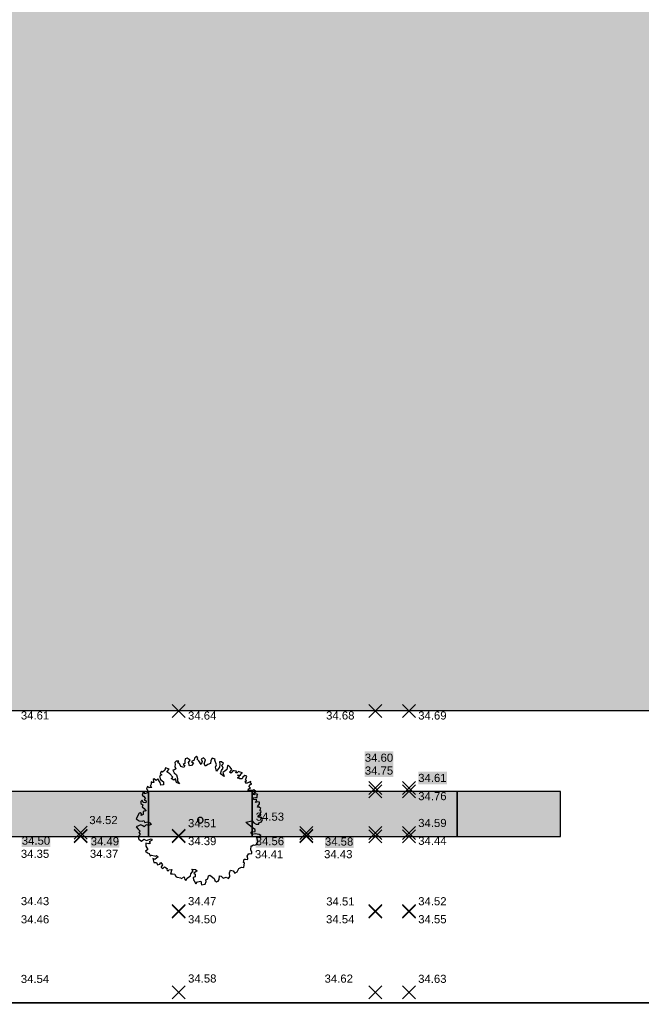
# Model space of a CAD drawing. Header units: metres. Extents: x -5203299 to 2078834, y 245743 to 5816291.
# Tile 247 of 256: x 366647 to 366674, y 5814224 to 5814267. Entities that reach past the tile are written whole.
import ezdxf

# ---------------------------------------------------------------- set-up
doc = ezdxf.new("R2010")
doc.units = ezdxf.units.M
doc.header["$LTSCALE"] = 0.5
for name, color, linetype, lineweight in [('99.04_Erschließung_VP-S-Borde-Kantenstein', 7, 'Continuous', 25), ('Keine', 7, 'Continuous', 9), ('SB-PUNKTE-00000-0000-HOE', 7, 'Continuous', 18), ('SB-PUNKTE-00000-0000-PKT', 7, 'Continuous', 18), ('SB-PUNKTE-00000-0000-SYM', 7, 'Continuous', 18)]:
    doc.layers.add(name, color=color, linetype=linetype, lineweight=lineweight)
for name, color, linetype, lineweight, true_color in [('99.04_Erschließung_VP-S-Farben-Grünflächen', 7, 'Continuous', 25, 0xc2e687), ('99.04_Erschließung_VP-S-Farben-Regengarten', 7, 'Continuous', 25, 0x60d2fb), ('99.04_Erschließung_VP-S-Farben-Stadtplatz', 7, 'Continuous', 25, 0xffffa3), ('99.04_Gleisplanung VP 02_23-EB-1236R-A-FAHRKANTE', 150, 'Continuous', 35, 0x007fff), ('S-Baum', 7, 'Continuous', 25, 0x4c994c)]:
    doc.layers.add(name, color=color, linetype=linetype, lineweight=lineweight, true_color=true_color)
doc.styles.add('Arial', font='arial.ttf')

# ---------------------------------------------------------------- blocks, each defined once
blk = doc.blocks.new('Gruppe-407')
at = {"layer": 'S-Baum', "flags": 128}
blk.add_lwpolyline([(64.952, 26.387), (64.885, 26.389), (64.806, 26.412), (64.808, 26.46), (64.898, 26.544), (64.942, 26.659), (64.894, 26.68), (64.896, 26.728), (64.935, 26.787), (64.861, 26.848), (64.781, 26.84), (64.794, 26.879), (64.865, 26.984), (64.876, 27.052), (64.789, 27.074), (64.692, 27.049), (64.752, 27.155), (64.608, 27.168), (64.6, 27.248), (64.699, 27.264), (64.775, 27.262), (64.771, 27.369), (64.791, 27.397), (64.704, 27.42), (64.624, 27.374), (64.626, 27.451), (64.708, 27.527), (64.631, 27.589), (64.551, 27.572), (64.475, 27.574), (64.375, 27.567), (64.398, 27.637), (64.478, 27.671), (64.401, 27.744), (64.472, 27.829), (64.541, 27.855), (64.485, 27.885), (64.488, 27.953), (64.398, 27.908), (64.309, 27.863), (64.241, 27.953), (64.322, 27.99), (64.255, 28.02), (64.298, 28.107), (64.32, 28.194), (64.233, 28.216), (64.152, 28.151), (64.11, 28.073), (64.022, 28.076), (63.916, 28.12), (63.996, 28.157), (63.92, 28.238), (64.039, 28.234), (64.069, 28.31), (64.13, 28.327), (64.023, 28.362), (63.953, 28.393), (63.895, 28.335), (63.835, 28.329), (63.866, 28.404), (63.77, 28.419), (63.711, 28.421), (63.669, 28.363), (63.62, 28.316), (63.562, 28.366), (63.623, 28.424), (63.665, 28.482), (63.6, 28.58), (63.516, 28.671), (63.483, 28.632), (63.458, 28.477), (63.368, 28.401), (63.278, 28.348), (63.332, 28.179), (63.18, 28.292), (63.213, 28.438), (63.285, 28.543), (63.233, 28.672), (63.311, 28.737), (63.226, 28.808), (63.138, 28.811), (63.154, 28.694), (63.13, 28.576), (63.009, 28.405), (62.955, 28.582), (62.998, 28.68), (62.926, 28.886), (62.939, 28.934), (62.821, 28.969), (62.761, 28.863), (62.737, 28.737), (62.628, 28.701), (62.526, 28.617), (62.47, 28.718), (62.527, 28.899), (62.442, 28.982), (62.341, 28.926), (62.386, 28.828), (62.334, 28.702), (62.231, 28.85), (62.166, 28.923), (62.196, 28.99), (62.13, 29.052), (62.051, 28.975), (62.037, 28.888), (61.919, 28.832), (62.004, 28.75), (61.922, 28.657), (61.825, 28.632), (61.783, 28.786), (61.779, 28.789), (61.853, 28.883), (61.729, 28.975), (61.64, 28.941), (61.625, 28.834), (61.633, 28.746), (61.561, 28.697), (61.63, 28.647), (61.576, 28.57), (61.453, 28.605), (61.398, 28.734), (61.32, 28.765), (61.362, 28.843), (61.246, 28.835), (61.193, 28.789), (61.21, 28.69), (61.187, 28.603), (61.234, 28.505), (61.182, 28.458), (61.105, 28.45), (61.158, 28.34), (61.262, 28.241), (61.308, 28.092), (61.312, 27.965), (61.388, 27.855), (61.262, 27.907), (61.228, 28.075), (61.147, 28.018), (61.033, 28.082), (61.103, 28.147), (60.972, 28.287), (60.839, 28.371), (60.94, 28.495), (60.786, 28.548), (60.763, 28.453), (60.661, 28.357), (60.606, 28.407), (60.551, 28.302), (60.62, 28.243), (60.519, 28.187), (60.574, 28.049), (60.706, 27.946), (60.693, 27.819), (60.585, 27.803), (60.558, 27.911), (60.447, 28.073), (60.385, 28.005), (60.3, 28.067), (60.251, 28.049), (60.286, 27.92), (60.227, 27.914), (60.16, 27.944), (60.157, 27.876), (60.155, 27.797), (60.114, 27.762), (60.199, 27.691), (60.071, 27.676), (60.006, 27.746), (59.954, 27.64), (60.001, 27.599), (60.008, 27.471), (59.867, 27.417), (59.881, 27.487), (59.811, 27.506), (59.769, 27.363), (59.836, 27.322), (59.92, 27.211), (59.859, 27.165), (59.945, 27.111), (59.934, 27.035), (59.815, 27.039), (59.771, 27.148), (59.709, 27.091), (59.717, 27.003), (59.803, 26.941), (59.772, 26.854), (59.857, 26.783), (59.941, 26.673), (59.913, 26.685), (59.813, 26.657), (59.809, 26.522), (59.728, 26.485), (59.75, 26.552), (59.684, 26.602), (59.644, 26.576), (59.519, 26.336), (59.644, 26.245), (59.779, 26.229), (59.839, 26.258), (59.893, 26.177), (60.013, 26.201), (60.108, 26.161), (60.165, 26.088), (60.056, 26.044), (59.941, 26.076), (59.858, 25.983), (59.8, 26.024), (59.714, 26.067), (59.507, 25.983), (59.6, 25.884), (59.685, 25.802), (59.626, 25.736), (59.681, 25.666), (59.6, 25.553), (59.625, 25.453), (59.738, 25.37), (59.849, 25.445), (59.954, 25.394), (60.075, 25.438), (60.163, 25.463), (60.21, 25.405), (60.072, 25.342), (60.129, 25.28), (60.057, 25.252), (59.933, 25.276), (59.929, 25.14), (60.02, 25.001), (59.922, 24.925), (60.007, 24.863), (60.082, 24.824), (60.118, 24.723), (60.179, 24.75), (60.305, 24.728), (60.373, 24.715), (60.402, 24.742), (60.468, 24.683), (60.317, 24.569), (60.231, 24.612), (60.276, 24.435), (60.392, 24.431), (60.437, 24.342), (60.545, 24.367), (60.578, 24.433), (60.663, 24.343), (60.592, 24.249), (60.592, 24.238), (60.666, 24.179), (60.736, 24.253), (60.853, 24.172), (60.839, 24.113), (60.897, 24.063), (60.927, 24.119), (61.055, 24.126), (61, 23.941), (61.097, 23.938), (61.196, 23.934), (61.213, 23.877), (61.251, 23.816), (61.299, 23.803), (61.453, 23.77), (61.472, 23.741), (61.492, 23.76), (61.602, 23.813), (61.626, 23.705), (61.664, 23.655), (61.727, 23.761), (61.878, 23.855), (61.881, 23.951), (61.993, 24.074), (61.924, 24.144), (62.083, 24.139), (62.157, 24.069), (62.018, 23.974), (62.076, 23.936), (62.072, 23.817), (61.983, 23.78), (61.996, 23.684), (62.035, 23.643), (62.11, 23.513), (62.172, 23.598), (62.317, 23.633), (62.351, 23.465), (62.508, 23.491), (62.552, 23.617), (62.534, 23.685), (62.623, 23.722), (62.648, 23.865), (62.716, 23.883), (62.774, 23.841), (62.907, 23.749), (62.935, 23.652), (63.001, 23.59), (63.081, 23.619), (63.112, 23.705), (63.126, 23.86), (63.205, 23.846), (63.29, 23.756), (63.427, 23.802), (63.524, 23.739), (63.586, 23.825), (63.572, 23.992), (63.613, 24.098), (63.731, 24.075), (63.804, 23.973), (63.905, 24.029), (63.977, 24.174), (64.087, 24.238), (64.185, 24.215), (64.212, 24.429), (64.173, 24.439), (64.206, 24.585), (64.266, 24.583), (64.342, 24.572), (64.363, 24.599), (64.363, 24.608), (64.33, 24.716), (64.402, 24.833), (64.438, 24.82), (64.537, 24.828), (64.539, 24.887), (64.494, 24.985), (64.509, 25.16), (64.54, 25.159), (64.609, 25.205), (64.657, 25.195), (64.737, 25.22), (64.798, 25.345), (64.756, 25.534), (64.866, 25.578), (64.923, 25.528), (64.926, 25.616), (64.86, 25.657), (64.682, 25.683), (64.546, 25.657), (64.5, 25.718), (64.541, 25.776), (64.677, 25.791), (64.689, 25.867), (64.566, 25.939), (64.338, 26.125), (64.281, 26.195), (64.546, 26.242), (64.622, 26.163), (64.728, 26.1), (64.844, 26.108), (64.837, 26.165), (64.837, 26.165), (64.955, 26.209), (65.006, 26.306)], close=True, dxfattribs=at)
at = {"layer": 'S-Baum'}
blk.add_rational_spline([(62.264, 26.156), (62.026, 26.22), (62.09, 26.458), (62.327, 26.394), (62.565, 26.33), (62.502, 26.092), (62.264, 26.156)], [1, 0.333333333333, 0.333333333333, 1, 0.333333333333, 0.333333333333, 1], degree=3, knots=[0, 0, 0, 0, 0.5, 0.5, 0.5, 1, 1, 1, 1], dxfattribs=at)
blk = doc.blocks.new('Gruppe-441')
at = {"layer": 'SB-PUNKTE-00000-0000-SYM', "color": 7}
for p, q in [((71.648, 19.083), (71.082, 18.517)), ((71.082, 19.083), (71.648, 18.517))]:
    blk.add_line(p, q, dxfattribs=at)
blk = doc.blocks.new('Gruppe-442')
at = {"layer": 'SB-PUNKTE-00000-0000-SYM', "color": 7}
for p, q in [((71.648, 22.581), (71.082, 22.015)), ((71.082, 22.581), (71.648, 22.015))]:
    blk.add_line(p, q, dxfattribs=at)
blk = doc.blocks.new('Gruppe-443')
at = {"layer": 'SB-PUNKTE-00000-0000-SYM', "color": 7}
for p, q in [((71.648, 22.608), (71.082, 22.042)), ((71.082, 22.608), (71.648, 22.042))]:
    blk.add_line(p, q, dxfattribs=at)
blk = doc.blocks.new('Gruppe-444')
at = {"layer": 'SB-PUNKTE-00000-0000-SYM', "color": 7}
for p, q in [((71.648, 25.858), (71.082, 25.292)), ((71.082, 25.858), (71.648, 25.292))]:
    blk.add_line(p, q, dxfattribs=at)
blk = doc.blocks.new('Gruppe-445')
at = {"layer": 'SB-PUNKTE-00000-0000-SYM', "color": 7}
for p, q in [((71.648, 26.008), (71.082, 25.442)), ((71.082, 26.008), (71.648, 25.442))]:
    blk.add_line(p, q, dxfattribs=at)
blk = doc.blocks.new('Gruppe-446')
at = {"layer": 'SB-PUNKTE-00000-0000-SYM', "color": 7}
for p, q in [((71.648, 27.808), (71.082, 27.242)), ((71.082, 27.808), (71.648, 27.242))]:
    blk.add_line(p, q, dxfattribs=at)
blk = doc.blocks.new('Gruppe-447')
at = {"layer": 'SB-PUNKTE-00000-0000-SYM', "color": 7}
for p, q in [((71.648, 27.957), (71.082, 27.391)), ((71.082, 27.957), (71.648, 27.391))]:
    blk.add_line(p, q, dxfattribs=at)
blk = doc.blocks.new('Gruppe-448')
at = {"layer": 'SB-PUNKTE-00000-0000-SYM', "color": 7}
for p, q in [((71.648, 31.308), (71.082, 30.742)), ((71.082, 31.308), (71.648, 30.742))]:
    blk.add_line(p, q, dxfattribs=at)
blk = doc.blocks.new('Gruppe-458')
at = {"layer": 'SB-PUNKTE-00000-0000-SYM', "color": 7}
for p, q in [((70.188, 19.083), (69.622, 18.517)), ((69.622, 19.083), (70.188, 18.517))]:
    blk.add_line(p, q, dxfattribs=at)
blk = doc.blocks.new('Gruppe-459')
at = {"layer": 'SB-PUNKTE-00000-0000-SYM', "color": 7}
for p, q in [((70.188, 22.581), (69.622, 22.015)), ((69.622, 22.581), (70.188, 22.015))]:
    blk.add_line(p, q, dxfattribs=at)
blk = doc.blocks.new('Gruppe-460')
at = {"layer": 'SB-PUNKTE-00000-0000-SYM', "color": 7}
for p, q in [((70.188, 22.608), (69.622, 22.042)), ((69.622, 22.608), (70.188, 22.042))]:
    blk.add_line(p, q, dxfattribs=at)
blk = doc.blocks.new('Gruppe-461')
at = {"layer": 'SB-PUNKTE-00000-0000-SYM', "color": 7}
for p, q in [((70.188, 25.858), (69.622, 25.292)), ((69.622, 25.858), (70.188, 25.292))]:
    blk.add_line(p, q, dxfattribs=at)
blk = doc.blocks.new('Gruppe-462')
at = {"layer": 'SB-PUNKTE-00000-0000-SYM', "color": 7}
for p, q in [((70.187, 26.007), (69.621, 25.441)), ((69.621, 26.007), (70.187, 25.441))]:
    blk.add_line(p, q, dxfattribs=at)
blk = doc.blocks.new('Gruppe-463')
at = {"layer": 'SB-PUNKTE-00000-0000-SYM', "color": 7}
for p, q in [((70.186, 27.807), (69.62, 27.241)), ((69.62, 27.807), (70.186, 27.241))]:
    blk.add_line(p, q, dxfattribs=at)
blk = doc.blocks.new('Gruppe-464')
at = {"layer": 'SB-PUNKTE-00000-0000-SYM', "color": 7}
for p, q in [((70.188, 27.957), (69.622, 27.391)), ((69.622, 27.957), (70.188, 27.391))]:
    blk.add_line(p, q, dxfattribs=at)
blk = doc.blocks.new('Gruppe-465')
at = {"layer": 'SB-PUNKTE-00000-0000-SYM', "color": 7}
for p, q in [((70.188, 31.308), (69.622, 30.742)), ((69.622, 31.308), (70.188, 30.742))]:
    blk.add_line(p, q, dxfattribs=at)
blk = doc.blocks.new('Gruppe-473')
at = {"layer": 'SB-PUNKTE-00000-0000-SYM', "color": 7}
for p, q in [((61.648, 19.083), (61.082, 18.517)), ((61.082, 19.083), (61.648, 18.517))]:
    blk.add_line(p, q, dxfattribs=at)
blk = doc.blocks.new('Gruppe-474')
at = {"layer": 'SB-PUNKTE-00000-0000-SYM', "color": 7}
for p, q in [((61.648, 22.581), (61.082, 22.015)), ((61.082, 22.581), (61.648, 22.015))]:
    blk.add_line(p, q, dxfattribs=at)
blk = doc.blocks.new('Gruppe-475')
at = {"layer": 'SB-PUNKTE-00000-0000-SYM', "color": 7}
for p, q in [((61.648, 22.608), (61.082, 22.042)), ((61.082, 22.608), (61.648, 22.042))]:
    blk.add_line(p, q, dxfattribs=at)
blk = doc.blocks.new('Gruppe-476')
at = {"layer": 'SB-PUNKTE-00000-0000-SYM', "color": 7}
for p, q in [((61.648, 25.858), (61.082, 25.292)), ((61.082, 25.858), (61.648, 25.292))]:
    blk.add_line(p, q, dxfattribs=at)
blk = doc.blocks.new('Gruppe-477')
at = {"layer": 'SB-PUNKTE-00000-0000-SYM', "color": 7}
for p, q in [((61.648, 25.885), (61.082, 25.319)), ((61.082, 25.885), (61.648, 25.319))]:
    blk.add_line(p, q, dxfattribs=at)
blk = doc.blocks.new('Gruppe-478')
at = {"layer": 'SB-PUNKTE-00000-0000-SYM', "color": 7}
for p, q in [((61.648, 31.308), (61.082, 30.742)), ((61.082, 31.308), (61.648, 30.742))]:
    blk.add_line(p, q, dxfattribs=at)
blk = doc.blocks.new('Gruppe-839')
at = {"layer": 'SB-PUNKTE-00000-0000-SYM', "color": 7}
for p, q in [((57.386, 25.86), (56.82, 25.294)), ((56.82, 25.86), (57.386, 25.294))]:
    blk.add_line(p, q, dxfattribs=at)
blk = doc.blocks.new('Gruppe-840')
at = {"layer": 'SB-PUNKTE-00000-0000-SYM', "color": 7}
for p, q in [((57.388, 26.01), (56.822, 25.444)), ((56.822, 26.01), (57.388, 25.444))]:
    blk.add_line(p, q, dxfattribs=at)
blk = doc.blocks.new('Gruppe-841')
at = {"layer": 'SB-PUNKTE-00000-0000-SYM', "color": 7}
for p, q in [((57.388, 25.888), (56.822, 25.322)), ((56.822, 25.888), (57.388, 25.322))]:
    blk.add_line(p, q, dxfattribs=at)
blk = doc.blocks.new('Gruppe-842')
at = {"layer": 'SB-PUNKTE-00000-0000-SYM', "color": 7}
for p, q in [((67.183, 25.856), (66.617, 25.29)), ((66.617, 25.856), (67.183, 25.29))]:
    blk.add_line(p, q, dxfattribs=at)
blk = doc.blocks.new('Gruppe-843')
at = {"layer": 'SB-PUNKTE-00000-0000-SYM', "color": 7}
for p, q in [((67.183, 26.005), (66.617, 25.439)), ((66.617, 26.005), (67.183, 25.439))]:
    blk.add_line(p, q, dxfattribs=at)
blk = doc.blocks.new('Gruppe-844')
at = {"layer": 'SB-PUNKTE-00000-0000-SYM', "color": 7}
for p, q in [((67.188, 25.888), (66.622, 25.322)), ((66.622, 25.888), (67.188, 25.322))]:
    blk.add_line(p, q, dxfattribs=at)
blk = doc.blocks.new('_23-07-06_Massenplan_TB_Weiterführende Schule (3D)')
at = {"layer": '99.04_Erschließung_VP-S-Farben-Grünflächen', "linetype": 'Continuous', "lineweight": 0, "true_color": 0xc2e687}
for points in [[(60.053, 27.525), (60.053, 25.574), (64.553, 25.574), (64.553, 27.525)], [(73.453, 27.525), (73.453, 25.574), (77.953, 25.574), (77.953, 27.525)]]:
    blk.add_hatch(color=71, dxfattribs=at).paths.add_polyline_path(points)
at = {"layer": '99.04_Erschließung_VP-S-Farben-Regengarten', "linetype": 'Continuous', "lineweight": 0, "true_color": 0x60d2fb}
for points in [[(51.153, 27.525), (51.153, 25.574), (60.053, 25.574), (60.053, 27.525)], [(64.553, 27.525), (64.553, 25.574), (73.453, 25.574), (73.453, 27.525)]]:
    blk.add_hatch(color=141, dxfattribs=at).paths.add_polyline_path(points)
at = {"layer": '99.04_Erschließung_VP-S-Farben-Stadtplatz', "linetype": 'Continuous', "lineweight": 0, "true_color": 0xffffa3}
h = blk.add_hatch(color=51, dxfattribs=at)
h.paths.add_polyline_path([(19.952, 207.042), (20.1, 31.025), (88.103, 31.025), (87.952, 207.099)])
h.paths.add_polyline_path([(31.001, 149.051), (62.001, 149.077), (62.054, 86.077), (31.054, 86.051)])
at = {"layer": '99.04_Erschließung_VP-S-Borde-Kantenstein', "linetype": 'Continuous', "lineweight": 9}
blk.add_line((77.953, 27.525), (73.453, 27.525), dxfattribs=at)
at = {"layer": '99.04_Erschließung_VP-S-Borde-Kantenstein', "lineweight": 9}
blk.add_line((77.953, 25.574), (77.953, 27.525), dxfattribs=at)
at = {"layer": '99.04_Erschließung_VP-S-Farben-Grünflächen', "flags": 128}
for points in [[(60.053, 27.525), (60.053, 25.574), (64.553, 25.574), (64.553, 27.525)], [(73.453, 27.525), (73.453, 25.574), (77.953, 25.574), (77.953, 27.525)]]:
    blk.add_lwpolyline(points, close=True, dxfattribs=at)
at = {"layer": '99.04_Erschließung_VP-S-Farben-Regengarten', "flags": 128}
for points in [[(51.153, 27.525), (51.153, 25.574), (60.053, 25.574), (60.053, 27.525)], [(64.553, 27.525), (64.553, 25.574), (73.453, 25.574), (73.453, 27.525)]]:
    blk.add_lwpolyline(points, close=True, dxfattribs=at)
at = {"layer": '99.04_Erschließung_VP-S-Farben-Stadtplatz', "flags": 128}
blk.add_lwpolyline([(19.952, 207.042), (87.952, 207.099), (88.103, 31.025), (20.1, 31.025)], close=True, dxfattribs=at)
at = {"layer": '99.04_Gleisplanung VP 02_23-EB-1236R-A-FAHRKANTE', "flags": 128}
blk.add_lwpolyline([(563.016, 18.313), (-195.633, 18.362), (-195.633, 18.362, -0.005965), (-243.325, 18.934), (-544.406, 26.139)], format="xyb", dxfattribs=at)
at = {"layer": 'SB-PUNKTE-00000-0000-HOE', "color": 7}
for points in [[(69.445, 28.709), (70.69, 28.709), (69.445, 29.262), (70.69, 29.262)], [(69.445, 28.709), (70.69, 28.709), (69.445, 29.262), (70.69, 29.262)], [(69.446, 28.15), (70.691, 28.15), (69.446, 28.703), (70.691, 28.703)], [(69.446, 28.15), (70.691, 28.15), (69.446, 28.703), (70.691, 28.703)], [(71.765, 27.83), (73.011, 27.83), (71.765, 28.383), (73.011, 28.383)], [(71.765, 27.83), (73.011, 27.83), (71.765, 28.383), (73.011, 28.383)], [(57.476, 25.999), (58.722, 25.999), (57.476, 26.552), (58.722, 26.552)], [(57.476, 25.999), (58.722, 25.999), (57.476, 26.552), (58.722, 26.552)], [(64.705, 26.146), (65.951, 26.146), (64.705, 26.7), (65.951, 26.7)], [(64.705, 26.146), (65.951, 26.146), (64.705, 26.7), (65.951, 26.7)], [(54.543, 25.104), (55.789, 25.104), (54.543, 25.658), (55.789, 25.658)], [(54.543, 25.104), (55.789, 25.104), (54.543, 25.658), (55.789, 25.658)], [(57.538, 25.075), (58.783, 25.075), (57.538, 25.629), (58.783, 25.629)], [(57.538, 25.075), (58.783, 25.075), (57.538, 25.629), (58.783, 25.629)], [(64.705, 25.084), (65.951, 25.084), (64.705, 25.637), (65.951, 25.637)], [(64.705, 25.084), (65.951, 25.084), (64.705, 25.637), (65.951, 25.637)], [(67.713, 25.065), (68.959, 25.065), (67.713, 25.618), (68.959, 25.618)], [(67.713, 25.065), (68.959, 25.065), (67.713, 25.618), (68.959, 25.618)]]:
    blk.add_solid(points, dxfattribs=at)
at = {"layer": 'S-Baum'}
blk.add_blockref('Gruppe-407', (0, 0), dxfattribs=at)
at = {"layer": 'SB-PUNKTE-00000-0000-PKT', "color": 7}
for name in ['Gruppe-478', 'Gruppe-465', 'Gruppe-448', 'Gruppe-464', 'Gruppe-447', 'Gruppe-463', 'Gruppe-446', 'Gruppe-839', 'Gruppe-840', 'Gruppe-841', 'Gruppe-477', 'Gruppe-476', 'Gruppe-843', 'Gruppe-842', 'Gruppe-844', 'Gruppe-462', 'Gruppe-461', 'Gruppe-445', 'Gruppe-444', 'Gruppe-475', 'Gruppe-474', 'Gruppe-460', 'Gruppe-459', 'Gruppe-443', 'Gruppe-442', 'Gruppe-473', 'Gruppe-458', 'Gruppe-441']:
    blk.add_blockref(name, (0, 0), dxfattribs=at)
at = {"layer": 'SB-PUNKTE-00000-0000-HOE', "char_height": 0.3524, "attachment_point": 1, "rotation": 0.0002, "line_spacing_factor": 0.25, "style": 'Arial'}
for s, insert in [('34.61', (54.503, 31.004)), ('34.64', (61.765, 30.999)), ('34.68', (67.763, 31.003)), ('34.69', (71.765, 31.001)), ('34.60', (69.445, 29.167)), ('34.75', (69.446, 28.609)), ('34.61', (71.765, 28.289)), ('34.76', (71.765, 27.498)), ('34.53', (64.705, 26.605)), ('34.52', (57.476, 26.458)), ('34.51', (61.765, 26.323)), ('34.59', (71.765, 26.331)), ('34.50', (54.543, 25.563)), ('34.49', (57.538, 25.534)), ('34.39', (61.765, 25.544)), ('34.56', (64.705, 25.542)), ('34.58', (67.713, 25.524)), ('34.44', (71.765, 25.556)), ('34.35', (54.503, 24.992)), ('34.37', (57.503, 24.994)), ('34.41', (64.671, 24.973)), ('34.43', (67.676, 24.975)), ('34.43', (54.503, 22.936)), ('34.47', (61.765, 22.935)), ('34.51', (67.769, 22.922)), ('34.52', (71.765, 22.93)), ('34.46', (54.503, 22.145)), ('34.50', (61.765, 22.147)), ('34.54', (67.761, 22.149)), ('34.55', (71.765, 22.149)), ('34.54', (54.501, 19.554)), ('34.58', (61.767, 19.574)), ('34.62', (67.698, 19.569)), ('34.63', (71.762, 19.56))]:
    blk.add_mtext(s, dxfattribs=dict(at, insert=insert))

msp = doc.modelspace()

# ---------------------------------------------------------------- block references
at = {"layer": 'Keine', "color": 1}
msp.add_blockref('_23-07-06_Massenplan_TB_Weiterführende Schule (3D)', (366592.803, 5814205.708), dxfattribs=at)

doc.saveas('drawing.dxf')
